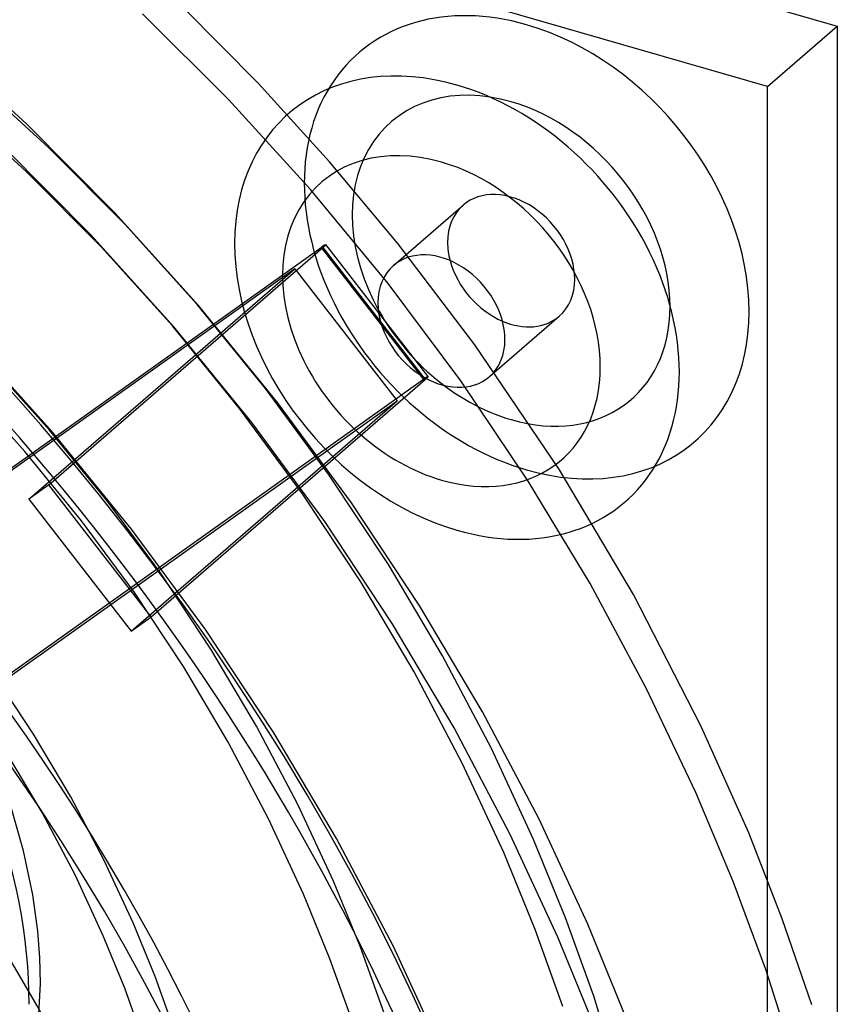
# Model space of a CAD drawing. Header units: millimetres. Extents: x -119 to 119, y -152 to 148.
# Tile 15 of 16: x 65 to 115, y 22 to 82. Entities that reach past the tile are written whole.
import ezdxf

# ---------------------------------------------------------------- set-up
doc = ezdxf.new("R2010")
doc.units = ezdxf.units.MM
doc.layers.add('HIDDEN', color=7, linetype='Continuous')
doc.layers.add('THICK', color=7, linetype='Continuous')

msp = doc.modelspace()

# ---------------------------------------------------------------- linework, layer by layer
at = {"layer": 'HIDDEN'}
for p, q in [((77.846, 77.437), (72.562, 82.698)), ((79.659, 78.433), (75.085, 83.051)), ((65.484, 75.921), (59.86, 81.041)), ((66.821, 74.475), (61.959, 78.902)), ((84.047, 73.615), (79.659, 78.433)), ((65.438, 73.03), (60.649, 77.39)), ((82.874, 71.916), (77.846, 77.437)), ((70.877, 70.498), (65.484, 75.921)), ((69.424, 69.123), (64.101, 74.476)), ((71.483, 69.787), (66.821, 74.475)), ((70.03, 68.412), (65.438, 73.03)), ((88.229, 68.617), (84.047, 73.615)), ((87.628, 66.157), (82.874, 71.916)), ((87.958, 67.256), (92.233, 70.958)), ((76.01, 64.801), (70.877, 70.498)), ((75.92, 64.863), (71.483, 69.787)), ((74.491, 63.5), (69.424, 69.123)), ((47.168, 42.506), (83.52, 68.364)), ((66.825, 53.811), (83.633, 68.367)), ((74.402, 63.561), (70.03, 68.412)), ((83.52, 68.364), (89.797, 60.276)), ((83.633, 68.367), (89.909, 60.278)), ((90.087, 60.456), (83.81, 68.544)), ((92.954, 62.395), (88.229, 68.617)), ((81.908, 67.063), (46.422, 41.821)), ((65.6, 52.94), (81.908, 67.063)), ((81.908, 67.063), (88.185, 58.974)), ((92.084, 60.19), (87.628, 66.157)), ((80.108, 59.727), (75.92, 64.863)), ((80.854, 58.861), (76.01, 64.801)), ((93.85, 60.452), (98.125, 64.154)), ((78.527, 58.502), (74.402, 63.561)), ((79.274, 57.635), (74.491, 63.5)), ((67.056, 57.047), (61.923, 62.744)), ((98.151, 54.739), (92.954, 62.395)), ((66.877, 57.17), (63.135, 61.322)), ((89.797, 60.276), (53.445, 34.418)), ((65.358, 55.868), (61.683, 59.947)), ((73.102, 45.722), (89.909, 60.278)), ((96.22, 54.049), (92.084, 60.19)), ((84.025, 54.408), (80.108, 59.727)), ((52.699, 33.732), (88.185, 58.974)), ((71.877, 44.851), (88.185, 58.974)), ((85.385, 52.708), (80.854, 58.861)), ((82.386, 53.262), (78.527, 58.502)), ((83.746, 51.562), (79.274, 57.635)), ((70.408, 52.839), (66.877, 57.17)), ((71.9, 51.107), (67.056, 57.047)), ((68.827, 51.614), (65.358, 55.868)), ((87.652, 48.935), (84.025, 54.408)), ((102.69, 47.089), (98.151, 54.739)), ((66.825, 53.811), (65.6, 52.94)), ((73.102, 45.722), (66.825, 53.811)), ((100.015, 47.766), (96.22, 54.049)), ((85.958, 47.872), (82.386, 53.262)), ((65.6, 52.94), (71.877, 44.851)), ((73.711, 48.354), (70.408, 52.839)), ((89.581, 46.377), (85.385, 52.708)), ((72.072, 47.209), (68.827, 51.614)), ((87.886, 45.314), (83.746, 51.562)), ((76.432, 44.954), (71.9, 51.107)), ((90.971, 43.339), (87.652, 48.935)), ((76.769, 43.739), (73.711, 48.354)), ((89.226, 42.362), (85.958, 47.872)), ((103.467, 41.352), (100.015, 47.766)), ((75.075, 42.676), (72.072, 47.209)), ((106.835, 39.003), (102.69, 47.089)), ((93.42, 39.903), (89.581, 46.377)), ((71.877, 44.851), (73.102, 45.722)), ((91.675, 38.927), (87.886, 45.314)), ((80.627, 38.623), (76.432, 44.954)), ((79.568, 39.02), (76.769, 43.739)), ((93.969, 37.65), (90.971, 43.339)), ((65.887, 38.543), (63.397, 42.301)), ((77.823, 38.043), (75.075, 42.676)), ((92.176, 36.763), (89.226, 42.362)), ((106.501, 34.969), (103.467, 41.352)), ((96.888, 33.323), (93.42, 39.903)), ((82.096, 34.223), (79.568, 39.02)), ((95.095, 32.436), (91.675, 38.927)), ((109.745, 32.489), (106.835, 39.003)), ((68.166, 34.701), (65.887, 38.543)), ((80.304, 33.336), (77.823, 38.043)), ((84.466, 32.149), (80.627, 38.623)), ((66.42, 33.725), (64.193, 37.481)), ((96.555, 32.081), (93.969, 37.65)), ((94.721, 31.285), (92.176, 36.763)), ((70.224, 30.796), (68.166, 34.701)), ((108.794, 29.507), (106.501, 34.969)), ((65.282, 31.39), (64.495, 34.114)), ((84.277, 29.527), (82.096, 34.223)), ((68.431, 29.908), (66.42, 33.725)), ((82.443, 28.73), (80.304, 33.336)), ((99.879, 26.882), (96.888, 33.323)), ((87.934, 25.569), (84.466, 32.149)), ((98.045, 26.085), (95.095, 32.436)), ((98.52, 27.279), (96.555, 32.081)), ((111.808, 27.213), (109.745, 32.489)), ((65.843, 28.69), (65.282, 31.39)), ((72, 26.972), (70.224, 30.796)), ((96.653, 26.562), (94.721, 31.285)), ((70.165, 26.175), (68.431, 29.908)), ((85.935, 25.477), (84.277, 29.527)), ((110.792, 24.106), (108.794, 29.507)), ((66.143, 26.453), (65.843, 28.69)), ((84.067, 24.76), (82.443, 28.73)), ((100.245, 22.477), (98.52, 27.279)), ((113.62, 21.943), (111.808, 27.213)), ((73.349, 23.674), (72, 26.972)), ((98.349, 21.842), (96.653, 26.562)), ((102.152, 21.328), (99.879, 26.882)), ((66.265, 24.84), (66.143, 26.453)), ((71.482, 22.957), (70.165, 26.175)), ((100.285, 20.611), (98.045, 26.085)), ((87.39, 21.426), (85.935, 25.477)), ((90.925, 19.128), (87.934, 25.569)), ((66.305, 23.258), (66.265, 24.84)), ((85.493, 20.792), (84.067, 24.76)), ((74.534, 20.376), (73.349, 23.674)), ((112.522, 18.722), (110.792, 24.106)), ((66.17, 20.415), (66.305, 23.258)), ((72.637, 19.741), (71.482, 22.957)), ((101.73, 17.692), (100.245, 22.477))]:
    msp.add_line(p, q, dxfattribs=at)
for centre, major_axis, ratio, start_param, end_param in [((0, 0), (-76.627, 88.481), 0.75, -2.427868, -0.857072), ((0, 0), (75.318, -86.97), 0.75, 0.713724, 2.284521), ((0, 0), (-65.76, 75.933), 0.75, -2.427868, 0), ((96.129, 68.379), (-10.311, 11.906), 0.75, -0.857072, 2.284521), ((96.129, 68.379), (-10.311, 11.906), 0.75, 2.284521, 5.426113), ((95.179, 67.556), (-7.365, 8.504), 0.75, -0.857072, 2.284521), ((95.179, 67.556), (-7.365, 8.504), 0.75, 2.284521, 5.426113), ((95.179, 67.556), (-2.946, 3.402), 0.75, -2.427868, -0.000041), ((95.179, 67.556), (-2.946, 3.402), 0.75, -0.000041, 0.713724), ((83.02, 67.931), (0.79, 0.613), 0.047367, 0.000022, 0.849337), ((83.02, 67.931), (0.79, 0.613), 0.047367, -0.721459, 0.000022), ((95.179, 67.556), (-2.946, 3.402), 0.75, 0.713724, 0.99328), ((95.179, 67.556), (-2.946, 3.402), 0.75, 3.141552, 3.855317), ((95.179, 67.556), (-2.946, 3.402), 0.75, 2.148313, 3.141552), ((35.437, 30.69), (-22.815, 26.344), 0.75, -2.427868, -0.857072), ((89.297, 59.843), (-0.79, -0.613), 0.047367, -3.141571, -2.292255), ((89.297, 59.843), (-0.79, -0.613), 0.047367, 2.420134, 3.141614)]:
    msp.add_ellipse(centre, major_axis=major_axis, ratio=ratio, start_param=start_param, end_param=end_param, dxfattribs=at)
at = {"layer": 'THICK'}
for p, q in [((-115.181, 148.431), (115.181, 81.931)), ((110.906, 78.229), (-119.456, 144.729)), ((110.906, 78.229), (115.181, 81.931)), ((115.181, 81.931), (115.181, -148.431)), ((110.906, -152.134), (110.906, 78.229))]:
    msp.add_line(p, q, dxfattribs=at)
for centre, major_axis, start_param, end_param in [((-4.275, -3.702), (-69.066, 79.751), -2.427868, -0.857072), ((-10.925, -9.461), (65.76, -75.933), 0.713724, 3.141593), ((-7.505, -6.5), (-67.102, 77.483), -2.427868, -0.857072), ((91.854, 64.677), (10.311, -11.906), 2.284521, 5.426113), ((-10.925, -9.461), (-67.102, 77.483), -3.141592, -0.857072), ((91.854, 64.677), (10.311, -11.906), -0.857072, 2.284521), ((90.904, 63.854), (-7.365, 8.504), -0.857072, 2.284521), ((90.904, 63.854), (-7.365, 8.504), 2.284521, 5.426113), ((90.904, 63.854), (2.946, -3.402), 0.713724, 3.141552), ((90.904, 63.854), (2.946, -3.402), 3.141552, 3.855317), ((95.179, 67.556), (-2.946, 3.402), 0.99328, 2.148313), ((90.904, 63.854), (2.946, -3.402), -2.427868, -0.000041), ((90.904, 63.854), (2.946, -3.402), -0.000041, 0.713724)]:
    msp.add_ellipse(centre, major_axis=major_axis, ratio=0.75, start_param=start_param, end_param=end_param, dxfattribs=at)

doc.saveas('drawing.dxf')
